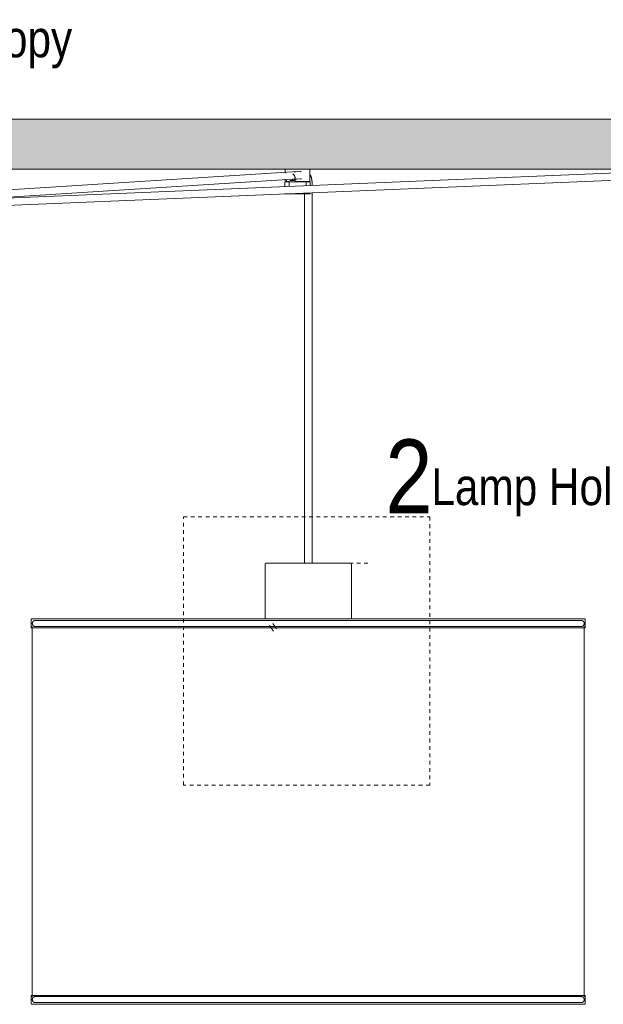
# Model space of a CAD drawing. Header units: millimetres. Extents: x 5395 to 10113, y 397 to 7363.
# Tile 7 of 11: x 6830 to 7304, y 1322 to 2121. Entities that reach past the tile are written whole.
import ezdxf

# ---------------------------------------------------------------- set-up
doc = ezdxf.new("R2010")
doc.units = ezdxf.units.MM
doc.linetypes.add('Dash', pattern=[6, 3, -3])
doc.layers.add('A-ANNO-DIMS', color=7, linetype='Dash', lineweight=9, true_color=0xd2d2d2)
for name, color, linetype, lineweight in [('A-CLNG', 7, 'Continuous', 9), ('E-LITE-EQPM', 7, 'Continuous', 20), ('G-ANNO-TEXT', 7, 'Continuous', 9)]:
    doc.layers.add(name, color=color, linetype=linetype, lineweight=lineweight)
doc.styles.add('Arial Narrow_1', font='ARIALN.TTF', dxfattribs={"height": 60})
doc.styles.add('Arial Narrow_2', font='ARIALN.TTF', dxfattribs={"height": 30})

# ---------------------------------------------------------------- blocks, each defined once
blk = doc.blocks.new('64314-5L   _Suspended_tensor - 64314-49-5L MAMBO Black_rattan pendant lamp ø450-5L-719882-Alzado_PDF')
at = {"layer": 'E-LITE-EQPM', "lineweight": 9}
for p, q in [((7045.88, 2000), (7045.88, 1996.77)), ((7065.89, 1990), (7065.89, 2000)), ((7333.84, 1997.63), (6716.5, 1972.23)), ((6716.74, 1966.24), (7334.25, 1991.64)), ((7055.7, 1997.95), (6718.23, 1976.63)), ((6794.86, 1975.46), (7056.07, 1991.96)), ((7045.88, 1991.76), (7045.88, 1990)), ((7046.92, 1990), (7046.92, 1991.38)), ((7049.6, 1990.8), (7052.94, 1990.8)), ((7053.79, 1992.66), (7053.79, 1990)), ((7045.59, 1989.27), (7045.59, 1985.77)), ((7046.92, 1990), (7046.29, 1990)), ((7049.13, 1990), (7046.92, 1990)), ((7049.66, 1989.77), (7048.93, 1989.77)), ((7048.95, 1990), (7048.95, 1986)), ((7049.13, 1989.74), (7049.13, 1990)), ((7054.52, 1989.77), (7051.65, 1989.77)), ((7065.74, 1990), (7053.79, 1990)), ((7055.76, 1990), (7055.76, 1989.77)), ((7056.01, 1990), (7056.01, 1989.77)), ((7062.64, 1989.73), (7062.64, 1990)), ((7062.82, 1986.48), (7062.82, 1990)), ((7063.66, 1989.77), (7063.44, 1989.77)), ((7066.18, 1986.75), (7066.18, 1989.27)), ((7067.59, 1986.75), (7067.59, 1989.48)), ((7045.63, 1979.77), (7049.56, 1979.77)), ((7049.56, 1979.77), (7066.18, 1979.77)), ((7061.59, 1979.77), (7061.59, 1679.97)), ((7066.18, 1979.77), (7066.18, 1980.61)), ((7067.59, 1680), (7067.59, 1980.67)), ((7029.58, 1679.05), (7029.58, 1634.91)), ((7030.53, 1680), (7030.53, 1680)), ((7098.63, 1680), (7098.63, 1680)), ((7099.58, 1634.91), (7099.58, 1679.05)), ((6839.56, 1634.34), (6839.56, 1627.64)), ((6846.26, 1634.91), (6846.28, 1634.91)), ((6846.98, 1634.91), (6847.79, 1634.91)), ((6847.78, 1634.91), (6847.01, 1634.91)), ((6849.87, 1634.91), (6848.8, 1634.91)), ((6848.86, 1634.91), (6849.9, 1634.91)), ((6850.64, 1634.91), (6851.45, 1634.91)), ((6851.48, 1634.91), (6850.69, 1634.91)), ((6852.32, 1634.91), (6853.26, 1634.91)), ((6853.24, 1634.91), (6852.33, 1634.91)), ((6856.06, 1634.91), (6854.59, 1634.91)), ((6854.65, 1634.91), (6856.06, 1634.91)), ((6857.13, 1634.91), (6858.26, 1634.91)), ((6858.29, 1634.91), (6857.18, 1634.91)), ((6859.44, 1634.91), (6860.68, 1634.91)), ((6860.68, 1634.91), (6859.46, 1634.91)), ((6863.26, 1634.91), (6861.94, 1634.91)), ((6861.97, 1634.91), (6863.31, 1634.91)), ((6869.41, 1634.91), (6874.15, 1634.91)), ((6874.11, 1634.91), (6869.43, 1634.91)), ((6877.78, 1634.91), (6875.76, 1634.91)), ((6875.82, 1634.91), (6877.76, 1634.91)), ((6880.42, 1634.91), (6881.24, 1634.91)), ((6881.27, 1634.91), (6880.46, 1634.91)), ((6883.04, 1634.91), (6884.88, 1634.91)), ((6884.88, 1634.91), (6883.06, 1634.91)), ((6888.65, 1634.91), (6886.75, 1634.91)), ((6886.76, 1634.91), (6888.69, 1634.91)), ((6892.87, 1634.91), (6890.59, 1634.91)), ((6890.65, 1634.91), (6892.21, 1634.91)), ((6892.21, 1634.91), (6892.84, 1634.91)), ((6894.85, 1634.91), (6896.89, 1634.91)), ((6896.92, 1634.91), (6894.89, 1634.91)), ((6898.97, 1634.91), (6901.08, 1634.91)), ((6901.08, 1634.91), (6898.98, 1634.91)), ((6905.39, 1634.91), (6903.22, 1634.91)), ((6903.23, 1634.91), (6905.42, 1634.91)), ((6910.09, 1634.91), (6907.59, 1634.91)), ((6907.64, 1634.91), (6910.1, 1634.91)), ((6912.36, 1634.91), (6914.65, 1634.91)), ((6914.68, 1634.91), (6912.4, 1634.91)), ((6916.98, 1634.91), (6919.34, 1634.91)), ((6919.34, 1634.91), (6917, 1634.91)), ((6924.12, 1634.91), (6921.72, 1634.91)), ((6921.73, 1634.91), (6924.15, 1634.91)), ((6929.25, 1634.91), (6926.56, 1634.91)), ((6926.6, 1634.91), (6929.3, 1634.91)), ((6931.79, 1634.91), (6934.31, 1634.91)), ((6934.34, 1634.91), (6931.83, 1634.91)), ((6935.25, 1634.91), (6936.85, 1634.91)), ((6936.87, 1634.91), (6935.27, 1634.91)), ((6952.93, 1634.91), (6945.88, 1634.91)), ((6945.9, 1634.91), (6952.89, 1634.91)), ((6961.08, 1634.91), (6961.64, 1634.91)), ((6961.65, 1634.91), (6961.09, 1634.91)), ((6974.13, 1634.91), (6968.32, 1634.91)), ((6968.33, 1634.91), (6974.16, 1634.91)), ((6978.26, 1634.91), (6981.14, 1634.91)), ((6981.16, 1634.91), (6978.28, 1634.91)), ((6996.58, 1634.91), (6995.9, 1634.91)), ((6995.92, 1634.91), (6996.6, 1634.91)), ((7009.53, 1634.91), (7011.05, 1634.91)), ((7011.05, 1634.91), (7009.54, 1634.91)), ((7038.68, 1626.84), (7035.66, 1631.11)), ((7066.09, 1634.91), (7064.07, 1634.91)), ((7078.71, 1634.91), (7076.63, 1634.91)), ((7091.33, 1634.91), (7089.23, 1634.91)), ((7101.62, 1634.91), (7103.77, 1634.91)), ((7103.77, 1634.91), (7101.63, 1634.91)), ((7116.22, 1634.91), (7114.07, 1634.91)), ((7114.08, 1634.91), (7116.22, 1634.91)), ((7126.16, 1634.91), (7128.34, 1634.91)), ((7128.36, 1634.91), (7126.17, 1634.91)), ((7140.46, 1634.91), (7138.29, 1634.91)), ((7138.3, 1634.91), (7140.47, 1634.91)), ((7149.93, 1634.91), (7152.12, 1634.91)), ((7152.15, 1634.91), (7149.95, 1634.91)), ((7169.02, 1634.91), (7172.64, 1634.91)), ((7172.66, 1634.91), (7169.03, 1634.91)), ((7173.98, 1634.91), (7175.31, 1634.91)), ((7175.34, 1634.91), (7174.01, 1634.91)), ((7183.63, 1634.91), (7179.9, 1634.91)), ((7179.94, 1634.91), (7183.65, 1634.91)), ((7186.41, 1634.91), (7185.02, 1634.91)), ((7185.04, 1634.91), (7186.42, 1634.91)), ((7190.68, 1634.91), (7193.99, 1634.91)), ((7194.02, 1634.91), (7190.69, 1634.91)), ((7204.18, 1634.91), (7202.63, 1634.91)), ((7202.67, 1634.91), (7204.21, 1634.91)), ((7210.82, 1634.91), (7211.44, 1634.91)), ((7211.45, 1634.91), (7210.83, 1634.91)), ((7220.54, 1634.91), (7219.97, 1634.91)), ((7220.03, 1634.91), (7220.59, 1634.91)), ((7240.38, 1634.91), (7237.58, 1634.91)), ((7237.64, 1634.91), (7240.42, 1634.91)), ((7244.44, 1634.91), (7241.95, 1634.91)), ((7241.97, 1634.91), (7244.43, 1634.91)), ((7277.59, 1634.91), (7278.32, 1634.91)), ((7278.36, 1634.91), (7277.61, 1634.91)), ((7279, 1634.91), (7279.97, 1634.91)), ((7279.88, 1634.91), (7279.06, 1634.91)), ((7281.8, 1634.91), (7280.96, 1634.91)), ((7280.98, 1634.91), (7281.78, 1634.91)), ((7282.38, 1634.91), (7282.42, 1634.91)), ((7289.56, 1627.64), (7289.56, 1634.34)), ((6839.56, 1627.64), (7242.12, 1627.64)), ((6840.36, 1628.64), (6840.36, 1328.08)), ((7033.09, 1629.39), (7036.21, 1624.98)), ((7242.12, 1627.64), (7289.55, 1627.64)), ((7288.76, 1328.08), (7288.76, 1628.64)), ((6839.56, 1329.19), (6839.56, 1322.49)), ((7242.12, 1329.19), (6839.56, 1329.19)), ((7289.55, 1329.19), (7242.12, 1329.19)), ((7289.56, 1322.49), (7289.56, 1329.19)), ((6851.45, 1321.91), (6851.48, 1321.91)), ((6853.26, 1321.91), (6852.32, 1321.91)), ((6852.33, 1321.91), (6853.24, 1321.91)), ((6854.59, 1321.91), (6864.99, 1321.91)), ((6865.07, 1321.91), (6854.65, 1321.91)), ((6867.92, 1321.91), (6866.48, 1321.91)), ((6866.53, 1321.91), (6867.96, 1321.91)), ((6870.94, 1321.91), (6869.41, 1321.91)), ((6869.43, 1321.91), (6870.94, 1321.91)), ((6872.51, 1321.91), (6875.76, 1321.91)), ((6875.82, 1321.91), (6872.52, 1321.91)), ((6879.85, 1321.91), (6879.48, 1321.91)), ((6879.53, 1321.91), (6879.89, 1321.91)), ((6884.88, 1321.91), (6883.04, 1321.91)), ((6883.06, 1321.91), (6884.88, 1321.91)), ((6886.75, 1321.91), (6892.87, 1321.91)), ((6892.21, 1321.91), (6886.76, 1321.91)), ((6892.84, 1321.91), (6892.21, 1321.91)), ((6899.31, 1321.91), (6894.85, 1321.91)), ((6894.89, 1321.91), (6899.32, 1321.91)), ((6902.22, 1321.91), (6903.22, 1321.91)), ((6903.23, 1321.91), (6902.23, 1321.91)), ((6905.39, 1321.91), (6907.59, 1321.91)), ((6907.64, 1321.91), (6905.42, 1321.91)), ((6929.25, 1321.91), (6931.83, 1321.91)), ((6931.79, 1321.91), (6929.32, 1321.91)), ((6936.85, 1321.91), (6934.31, 1321.91)), ((6934.34, 1321.91), (6936.87, 1321.91)), ((6942.02, 1321.91), (6939.42, 1321.91)), ((6939.43, 1321.91), (6942.01, 1321.91)), ((6944.63, 1321.91), (6947.26, 1321.91)), ((6947.29, 1321.91), (6944.64, 1321.91)), ((6950.11, 1321.91), (6952.93, 1321.91)), ((6952.89, 1321.91), (6950.15, 1321.91)), ((6958.33, 1321.91), (6955.6, 1321.91)), ((6955.63, 1321.91), (6958.35, 1321.91)), ((6963.74, 1321.91), (6961.08, 1321.91)), ((6961.09, 1321.91), (6963.74, 1321.91)), ((6966.64, 1321.91), (6969.44, 1321.91)), ((6969.46, 1321.91), (6966.65, 1321.91)), ((6972.42, 1321.91), (6975.42, 1321.91)), ((6975.4, 1321.91), (6972.45, 1321.91)), ((6981.14, 1321.91), (6978.26, 1321.91)), ((6978.28, 1321.91), (6981.16, 1321.91)), ((6984.52, 1321.91), (6984.05, 1321.91)), ((6984.05, 1321.91), (6984.53, 1321.91)), ((6991.37, 1321.91), (6988.43, 1321.91)), ((6988.43, 1321.91), (6991.36, 1321.91)), ((7002.38, 1321.91), (7002, 1321.91)), ((7002.02, 1321.91), (7002.39, 1321.91)), ((7238.99, 1321.91), (7240.38, 1321.91)), ((7240.42, 1321.91), (7239.04, 1321.91)), ((7241.95, 1321.91), (7244.44, 1321.91)), ((7244.43, 1321.91), (7241.97, 1321.91)), ((7249, 1321.91), (7247.3, 1321.91)), ((7247.32, 1321.91), (7249.04, 1321.91)), ((7254.46, 1321.91), (7250.66, 1321.91)), ((7250.71, 1321.91), (7254.42, 1321.91)), ((7256.3, 1321.91), (7260.75, 1321.91)), ((7260.71, 1321.91), (7256.32, 1321.91)), ((7266.73, 1321.91), (7262.09, 1321.91)), ((7262.14, 1321.91), (7266.7, 1321.91)), ((7268.26, 1321.91), (7271.65, 1321.91)), ((7271.6, 1321.91), (7268.27, 1321.91)), ((7276.47, 1321.91), (7272.62, 1321.91)), ((7272.68, 1321.91), (7276.47, 1321.91)), ((7277.61, 1321.91), (7277.59, 1321.91))]:
    blk.add_line(p, q, dxfattribs=at)
at = {"layer": 'E-LITE-EQPM', "lineweight": 9, "flags": 128}
for points in [[(7058.74, 1998.12), (7057.97, 1998.1), (7054.43, 1997.75), (7053.22, 1997.58)], [(7059.15, 1992.14), (7058.36, 1992.11), (7055.2, 1991.8), (7054.13, 1991.65)], [(7065.72, 1995.82), (7065.9, 1995.57), (7066.07, 1995.31), (7066.22, 1995.05), (7066.37, 1994.78), (7066.5, 1994.5), (7066.63, 1994.22), (7066.75, 1993.94), (7066.87, 1993.65), (7066.97, 1993.36), (7067.06, 1993.06), (7067.15, 1992.77), (7067.23, 1992.46), (7067.3, 1992.16), (7067.36, 1991.85), (7067.42, 1991.55), (7067.47, 1991.24), (7067.51, 1990.92), (7067.54, 1990.61), (7067.56, 1990.3), (7067.58, 1989.98), (7067.59, 1989.67), (7067.59, 1989.48)], [(7045.59, 1989.27), (7045.59, 1989.29), (7045.59, 1989.31), (7045.6, 1989.33), (7045.6, 1989.35), (7045.6, 1989.37), (7045.61, 1989.39), (7045.61, 1989.41), (7045.62, 1989.43), (7045.62, 1989.45), (7045.63, 1989.47), (7045.64, 1989.48), (7045.65, 1989.5), (7045.66, 1989.52), (7045.67, 1989.54), (7045.68, 1989.55), (7045.69, 1989.57), (7045.7, 1989.59), (7045.72, 1989.6), (7045.73, 1989.62), (7045.75, 1989.63), (7045.76, 1989.65), (7045.78, 1989.66), (7045.79, 1989.67), (7045.81, 1989.68), (7045.82, 1989.69), (7045.84, 1989.7), (7045.86, 1989.71), (7045.88, 1989.72), (7045.9, 1989.73), (7045.91, 1989.74), (7045.93, 1989.75), (7045.95, 1989.75), (7045.97, 1989.76), (7045.99, 1989.76), (7046.01, 1989.77), (7046.03, 1989.77), (7046.05, 1989.77), (7046.07, 1989.77), (7046.09, 1989.77), (7046.1, 1989.77)], [(7049.87, 1989.77), (7049.57, 1989.77), (7049.27, 1989.77), (7048.99, 1989.77), (7048.72, 1989.77), (7048.46, 1989.77), (7048.21, 1989.77), (7047.97, 1989.77), (7047.75, 1989.77), (7047.54, 1989.77), (7047.34, 1989.77), (7047.16, 1989.77), (7046.99, 1989.77), (7046.83, 1989.77), (7046.69, 1989.77), (7046.56, 1989.77), (7046.45, 1989.77), (7046.35, 1989.77), (7046.27, 1989.77), (7046.21, 1989.77), (7046.16, 1989.77), (7046.12, 1989.77), (7046.1, 1989.77), (7046.1, 1989.77)], [(7046.1, 1989.77), (7046.1, 1989.77), (7046.13, 1989.77), (7046.17, 1989.77), (7046.22, 1989.77), (7046.29, 1989.77), (7046.38, 1989.77), (7046.48, 1989.77), (7046.59, 1989.77), (7046.72, 1989.77), (7046.87, 1989.77), (7047.03, 1989.77), (7047.2, 1989.77), (7047.39, 1989.77), (7047.59, 1989.77), (7047.81, 1989.77), (7048.03, 1989.77), (7048.27, 1989.77), (7048.53, 1989.77), (7048.79, 1989.77), (7049.07, 1989.77)], [(7065.67, 1989.77), (7065.67, 1989.77), (7065.64, 1989.77), (7065.6, 1989.77), (7065.55, 1989.77), (7065.48, 1989.77), (7065.39, 1989.77), (7065.29, 1989.77), (7065.18, 1989.77), (7065.05, 1989.77), (7064.9, 1989.77), (7064.74, 1989.77), (7064.57, 1989.77), (7064.38, 1989.77), (7064.18, 1989.77), (7063.96, 1989.77), (7063.74, 1989.77), (7063.5, 1989.77), (7063.24, 1989.77), (7062.98, 1989.77), (7062.7, 1989.77), (7062.42, 1989.77), (7062.12, 1989.77), (7061.81, 1989.77), (7061.5, 1989.77), (7061.17, 1989.77), (7060.84, 1989.77), (7060.5, 1989.77), (7060.15, 1989.77), (7059.79, 1989.77), (7059.43, 1989.77), (7059.06, 1989.77), (7058.69, 1989.77), (7058.31, 1989.77), (7057.93, 1989.77), (7057.55, 1989.77), (7057.16, 1989.77), (7056.77, 1989.77), (7056.38, 1989.77), (7055.99, 1989.77), (7055.6, 1989.77), (7055.21, 1989.77), (7054.82, 1989.77), (7054.43, 1989.77), (7054.04, 1989.77), (7053.66, 1989.77), (7053.28, 1989.77), (7052.91, 1989.77), (7052.54, 1989.77), (7052.17, 1989.77), (7051.81, 1989.77), (7051.46, 1989.77), (7051.11, 1989.77), (7050.78, 1989.77), (7050.45, 1989.77), (7050.12, 1989.77), (7049.87, 1989.77)], [(7062.78, 1989.77), (7063.05, 1989.77), (7063.31, 1989.77)], [(7063.59, 1989.77), (7063.8, 1989.77), (7064.02, 1989.77), (7064.23, 1989.77), (7064.43, 1989.77), (7064.61, 1989.77), (7064.78, 1989.77), (7064.94, 1989.77), (7065.08, 1989.77), (7065.21, 1989.77), (7065.32, 1989.77), (7065.42, 1989.77), (7065.5, 1989.77), (7065.56, 1989.77), (7065.61, 1989.77), (7065.65, 1989.77), (7065.67, 1989.77), (7065.67, 1989.77)], [(7065.67, 1989.77), (7065.69, 1989.77), (7065.71, 1989.77), (7065.73, 1989.77), (7065.75, 1989.77), (7065.77, 1989.76), (7065.79, 1989.76), (7065.81, 1989.75), (7065.83, 1989.75), (7065.85, 1989.74), (7065.87, 1989.73), (7065.89, 1989.73), (7065.91, 1989.72), (7065.92, 1989.71), (7065.94, 1989.7), (7065.96, 1989.69), (7065.97, 1989.67), (7065.99, 1989.66), (7066.01, 1989.65), (7066.02, 1989.64), (7066.04, 1989.62), (7066.05, 1989.61), (7066.06, 1989.59), (7066.07, 1989.58), (7066.09, 1989.56), (7066.1, 1989.54), (7066.11, 1989.52), (7066.12, 1989.51), (7066.13, 1989.49), (7066.14, 1989.47), (7066.14, 1989.45), (7066.15, 1989.43), (7066.16, 1989.41), (7066.16, 1989.39), (7066.17, 1989.38), (7066.17, 1989.36), (7066.17, 1989.34), (7066.18, 1989.32), (7066.18, 1989.3), (7066.18, 1989.27), (7066.18, 1989.27)], [(7029.58, 1679.05), (7029.58, 1679.09), (7029.58, 1679.13), (7029.59, 1679.17), (7029.59, 1679.2), (7029.6, 1679.24), (7029.61, 1679.28), (7029.62, 1679.31), (7029.63, 1679.35), (7029.64, 1679.39), (7029.66, 1679.42), (7029.67, 1679.46), (7029.69, 1679.49), (7029.71, 1679.52), (7029.73, 1679.56), (7029.75, 1679.59), (7029.77, 1679.62), (7029.79, 1679.65), (7029.82, 1679.68), (7029.84, 1679.71), (7029.87, 1679.73), (7029.9, 1679.76), (7029.92, 1679.78), (7029.95, 1679.81), (7029.98, 1679.83), (7030.02, 1679.85), (7030.05, 1679.87), (7030.08, 1679.89), (7030.12, 1679.91), (7030.15, 1679.92), (7030.18, 1679.94), (7030.22, 1679.95), (7030.26, 1679.96), (7030.29, 1679.97), (7030.33, 1679.98), (7030.37, 1679.99), (7030.4, 1679.99), (7030.44, 1680), (7030.48, 1680), (7030.52, 1680), (7030.53, 1680)], [(7098.63, 1680), (7098.6, 1680), (7098.52, 1680), (7098.39, 1680), (7098.2, 1680), (7097.95, 1680), (7097.66, 1680), (7097.31, 1680), (7096.9, 1680), (7096.45, 1680), (7095.94, 1680), (7095.39, 1680), (7094.78, 1680), (7094.13, 1680), (7093.43, 1680), (7092.68, 1680), (7091.89, 1680), (7091.06, 1680), (7090.18, 1680), (7089.26, 1680), (7088.3, 1680), (7087.31, 1680), (7086.28, 1680), (7085.21, 1680), (7084.11, 1680), (7082.98, 1680), (7081.82, 1680), (7080.63, 1680), (7079.42, 1680), (7078.18, 1680), (7076.92, 1680), (7075.64, 1680), (7074.34, 1680), (7073.03, 1680), (7071.71, 1680), (7070.37, 1680), (7069.02, 1680), (7067.67, 1680), (7066.31, 1680), (7064.95, 1680), (7063.59, 1680), (7062.23, 1680), (7060.87, 1680), (7059.52, 1680), (7058.18, 1680), (7056.84, 1680), (7055.52, 1680), (7054.22, 1680), (7052.93, 1680), (7051.66, 1680), (7050.41, 1680), (7049.18, 1680), (7047.98, 1680), (7046.8, 1680), (7045.66, 1680), (7044.54, 1680), (7043.46, 1680), (7042.4, 1680), (7041.39, 1680), (7040.41, 1680), (7039.47, 1680), (7038.57, 1680), (7037.71, 1680), (7036.9, 1680), (7036.13, 1680), (7035.4, 1680), (7034.72, 1680), (7034.09, 1680), (7033.51, 1680), (7032.98, 1680), (7032.5, 1680), (7032.07, 1680), (7031.69, 1680), (7031.36, 1680), (7031.09, 1680), (7030.87, 1680), (7030.7, 1680), (7030.59, 1680), (7030.54, 1680), (7030.53, 1680)], [(7030.53, 1680), (7030.56, 1680), (7030.64, 1680), (7030.77, 1680), (7030.96, 1680), (7031.21, 1680), (7031.5, 1680), (7031.85, 1680)], [(7097.47, 1680), (7097.8, 1680), (7098.07, 1680), (7098.29, 1680), (7098.46, 1680), (7098.57, 1680), (7098.62, 1680), (7098.63, 1680)], [(7098.63, 1680), (7098.67, 1680), (7098.71, 1680), (7098.75, 1679.99), (7098.78, 1679.99), (7098.82, 1679.98), (7098.86, 1679.97), (7098.89, 1679.96), (7098.93, 1679.95), (7098.97, 1679.94), (7099, 1679.93), (7099.04, 1679.91), (7099.07, 1679.89), (7099.1, 1679.87), (7099.14, 1679.86), (7099.17, 1679.83), (7099.2, 1679.81), (7099.23, 1679.79), (7099.26, 1679.76), (7099.29, 1679.74), (7099.31, 1679.71), (7099.34, 1679.68), (7099.36, 1679.66), (7099.39, 1679.63), (7099.41, 1679.6), (7099.43, 1679.56), (7099.45, 1679.53), (7099.47, 1679.5), (7099.49, 1679.46), (7099.5, 1679.43), (7099.52, 1679.4), (7099.53, 1679.36), (7099.54, 1679.32), (7099.55, 1679.29), (7099.56, 1679.25), (7099.57, 1679.21), (7099.57, 1679.18), (7099.58, 1679.14), (7099.58, 1679.1), (7099.58, 1679.06), (7099.58, 1679.05)], [(6839.56, 1634.34), (6839.56, 1634.36), (6839.56, 1634.39), (6839.56, 1634.41), (6839.57, 1634.43), (6839.57, 1634.45), (6839.58, 1634.48), (6839.58, 1634.5), (6839.59, 1634.52), (6839.6, 1634.54), (6839.61, 1634.56), (6839.62, 1634.58), (6839.63, 1634.6), (6839.64, 1634.62), (6839.65, 1634.64), (6839.66, 1634.66), (6839.67, 1634.68), (6839.69, 1634.7), (6839.7, 1634.72), (6839.72, 1634.73), (6839.73, 1634.75), (6839.75, 1634.77), (6839.77, 1634.78), (6839.79, 1634.8), (6839.81, 1634.81), (6839.82, 1634.82), (6839.84, 1634.83), (6839.86, 1634.85), (6839.88, 1634.86), (6839.9, 1634.87), (6839.93, 1634.87), (6839.95, 1634.88), (6839.97, 1634.89), (6839.99, 1634.9), (6840.01, 1634.9), (6840.04, 1634.9), (6840.06, 1634.91), (6840.08, 1634.91), (6840.1, 1634.91), (6840.13, 1634.91), (6840.13, 1634.91)], [(7241.67, 1634.91), (7236.01, 1634.91), (7230.08, 1634.91), (7223.89, 1634.91), (7217.44, 1634.91), (7210.75, 1634.91), (7203.82, 1634.91), (7196.67, 1634.91), (7189.31, 1634.91), (7181.75, 1634.91), (7174.01, 1634.91), (7166.08, 1634.91), (7158, 1634.91), (7149.76, 1634.91), (7141.39, 1634.91), (7132.9, 1634.91), (7124.3, 1634.91), (7115.6, 1634.91), (7106.82, 1634.91), (7097.97, 1634.91), (7089.07, 1634.91), (7080.13, 1634.91), (7071.16, 1634.91), (7062.18, 1634.91), (7053.21, 1634.91), (7044.26, 1634.91), (7035.34, 1634.91), (7026.46, 1634.91), (7017.65, 1634.91), (7008.91, 1634.91), (7000.26, 1634.91), (6991.71, 1634.91), (6983.28, 1634.91), (6974.98, 1634.91), (6966.82, 1634.91), (6958.82, 1634.91), (6950.99, 1634.91), (6943.34, 1634.91), (6935.89, 1634.91), (6928.64, 1634.91), (6921.6, 1634.91), (6914.8, 1634.91), (6908.23, 1634.91), (6901.92, 1634.91), (6895.87, 1634.91), (6890.08, 1634.91), (6884.58, 1634.91), (6879.36, 1634.91), (6874.44, 1634.91), (6869.82, 1634.91), (6865.52, 1634.91), (6861.53, 1634.91), (6857.87, 1634.91), (6854.54, 1634.91), (6851.54, 1634.91), (6848.89, 1634.91), (6846.58, 1634.91), (6844.62, 1634.91), (6843.01, 1634.91), (6841.75, 1634.91), (6840.86, 1634.91), (6840.32, 1634.91), (6840.13, 1634.91)], [(6840.13, 1634.91), (6840.31, 1634.91), (6840.85, 1634.91), (6841.75, 1634.91), (6843, 1634.91), (6844.61, 1634.91), (6846.52, 1634.91)], [(6840.36, 1631.07), (6840.36, 1631.17), (6840.36, 1631.27), (6840.37, 1631.36), (6840.39, 1631.46), (6840.4, 1631.55), (6840.42, 1631.65), (6840.45, 1631.74), (6840.48, 1631.83), (6840.51, 1631.92), (6840.55, 1632.01), (6840.58, 1632.1), (6840.63, 1632.18), (6840.67, 1632.27), (6840.72, 1632.35), (6840.78, 1632.43), (6840.83, 1632.51), (6840.89, 1632.58), (6840.95, 1632.66), (6841.02, 1632.73), (6841.08, 1632.8), (6841.15, 1632.86), (6841.23, 1632.92), (6841.3, 1632.98), (6841.38, 1633.04), (6841.46, 1633.09), (6841.54, 1633.14), (6841.62, 1633.19), (6841.71, 1633.23), (6841.8, 1633.27), (6841.89, 1633.31), (6841.98, 1633.34), (6842.07, 1633.37), (6842.16, 1633.4), (6842.25, 1633.42), (6842.35, 1633.44), (6842.44, 1633.45), (6842.54, 1633.46), (6842.63, 1633.47), (6842.73, 1633.47), (6842.76, 1633.47)], [(6842.76, 1628.67), (6842.66, 1628.68), (6842.56, 1628.68), (6842.47, 1628.69), (6842.37, 1628.71), (6842.28, 1628.72), (6842.19, 1628.74), (6842.09, 1628.77), (6842, 1628.8), (6841.91, 1628.83), (6841.82, 1628.86), (6841.73, 1628.9), (6841.65, 1628.95), (6841.56, 1628.99), (6841.48, 1629.04), (6841.4, 1629.09), (6841.32, 1629.15), (6841.25, 1629.21), (6841.17, 1629.27), (6841.1, 1629.33), (6841.03, 1629.4), (6840.97, 1629.47), (6840.91, 1629.55), (6840.85, 1629.62), (6840.79, 1629.7), (6840.74, 1629.78), (6840.69, 1629.86), (6840.64, 1629.94), (6840.6, 1630.03), (6840.56, 1630.12), (6840.52, 1630.2), (6840.49, 1630.3), (6840.46, 1630.39), (6840.43, 1630.48), (6840.41, 1630.57), (6840.39, 1630.67), (6840.38, 1630.76), (6840.37, 1630.86), (6840.36, 1630.95), (6840.36, 1631.05), (6840.36, 1631.07)], [(7239.6, 1633.47), (7234.01, 1633.47), (7228.15, 1633.47), (7222.03, 1633.47), (7215.66, 1633.47), (7209.04, 1633.47), (7202.2, 1633.47), (7195.13, 1633.47), (7187.86, 1633.47), (7180.38, 1633.47), (7172.73, 1633.47), (7164.9, 1633.47), (7156.91, 1633.47), (7148.77, 1633.47), (7140.49, 1633.47), (7132.1, 1633.47), (7123.6, 1633.47), (7115, 1633.47), (7106.32, 1633.47), (7097.58, 1633.47), (7088.78, 1633.47), (7079.94, 1633.47), (7071.08, 1633.47), (7062.21, 1633.47), (7053.35, 1633.47), (7044.5, 1633.47), (7035.68, 1633.47), (7026.91, 1633.47), (7018.2, 1633.47), (7009.56, 1633.47), (7001.01, 1633.47), (6992.56, 1633.47), (6984.23, 1633.47), (6976.03, 1633.47), (6967.97, 1633.47), (6960.06, 1633.47), (6952.32, 1633.47), (6944.76, 1633.47), (6937.39, 1633.47), (6930.22, 1633.47), (6923.27, 1633.47), (6916.55, 1633.47), (6910.06, 1633.47), (6903.82, 1633.47), (6897.84, 1633.47), (6892.12, 1633.47), (6886.68, 1633.47), (6881.52, 1633.47), (6876.66, 1633.47), (6872.1, 1633.47), (6867.84, 1633.47), (6863.9, 1633.47), (6860.28, 1633.47), (6856.99, 1633.47), (6854.03, 1633.47), (6851.41, 1633.47), (6849.12, 1633.47), (6847.19, 1633.47), (6845.6, 1633.47), (6844.36, 1633.47), (6843.47, 1633.47), (6842.94, 1633.47), (6842.76, 1633.47)], [(6842.76, 1633.47), (6842.93, 1633.47), (6843.47, 1633.47), (6844.35, 1633.47)], [(7286.19, 1633.47), (7285.66, 1633.47), (7284.77, 1633.47), (7283.53, 1633.47), (7281.94, 1633.47), (7280.01, 1633.47), (7277.73, 1633.47), (7275.11, 1633.47), (7272.15, 1633.47), (7268.86, 1633.47), (7265.24, 1633.47), (7261.3, 1633.47), (7257.05, 1633.47), (7252.49, 1633.47), (7247.62, 1633.47), (7242.47, 1633.47), (7239.6, 1633.47)], [(7288.99, 1634.91), (7288.81, 1634.91), (7288.27, 1634.91), (7287.37, 1634.91), (7286.12, 1634.91), (7284.51, 1634.91), (7282.56, 1634.91), (7280.25, 1634.91), (7277.59, 1634.91), (7274.6, 1634.91), (7271.27, 1634.91), (7267.61, 1634.91), (7263.63, 1634.91), (7259.32, 1634.91), (7254.71, 1634.91), (7249.79, 1634.91), (7244.57, 1634.91), (7241.67, 1634.91)], [(7282.54, 1634.91), (7284.5, 1634.91), (7286.11, 1634.91), (7287.37, 1634.91), (7288.27, 1634.91), (7288.81, 1634.91), (7288.99, 1634.91)], [(7284.77, 1633.47), (7285.65, 1633.47), (7286.19, 1633.47), (7286.37, 1633.47)], [(7286.37, 1633.47), (7286.46, 1633.47), (7286.56, 1633.47), (7286.65, 1633.46), (7286.75, 1633.44), (7286.84, 1633.43), (7286.94, 1633.41), (7287.03, 1633.38), (7287.12, 1633.35), (7287.21, 1633.32), (7287.3, 1633.29), (7287.39, 1633.25), (7287.47, 1633.2), (7287.56, 1633.16), (7287.64, 1633.11), (7287.72, 1633.06), (7287.8, 1633), (7287.87, 1632.94), (7287.95, 1632.88), (7288.02, 1632.81), (7288.09, 1632.75), (7288.15, 1632.68), (7288.22, 1632.6), (7288.28, 1632.53), (7288.33, 1632.45), (7288.39, 1632.37), (7288.44, 1632.29), (7288.48, 1632.21), (7288.53, 1632.12), (7288.57, 1632.03), (7288.6, 1631.94), (7288.64, 1631.85), (7288.66, 1631.76), (7288.69, 1631.67), (7288.71, 1631.58), (7288.73, 1631.48), (7288.75, 1631.39), (7288.76, 1631.29), (7288.76, 1631.2), (7288.77, 1631.1), (7288.77, 1631.07)], [(7288.77, 1631.07), (7288.76, 1630.98), (7288.76, 1630.88), (7288.75, 1630.79), (7288.73, 1630.69), (7288.72, 1630.6), (7288.7, 1630.5), (7288.67, 1630.41), (7288.64, 1630.32), (7288.61, 1630.23), (7288.58, 1630.14), (7288.54, 1630.05), (7288.49, 1629.97), (7288.45, 1629.88), (7288.4, 1629.8), (7288.35, 1629.72), (7288.29, 1629.64), (7288.23, 1629.57), (7288.17, 1629.49), (7288.11, 1629.42), (7288.04, 1629.35), (7287.97, 1629.29), (7287.89, 1629.22), (7287.82, 1629.17), (7287.74, 1629.11), (7287.66, 1629.06), (7287.58, 1629), (7287.5, 1628.96), (7287.41, 1628.91), (7287.32, 1628.87), (7287.24, 1628.84), (7287.15, 1628.8), (7287.05, 1628.78), (7286.96, 1628.75), (7286.87, 1628.73), (7286.77, 1628.71), (7286.68, 1628.7), (7286.58, 1628.68), (7286.49, 1628.68), (7286.39, 1628.67), (7286.37, 1628.67)], [(7288.99, 1634.91), (7289.01, 1634.91), (7289.03, 1634.91), (7289.06, 1634.91), (7289.08, 1634.91), (7289.1, 1634.9), (7289.12, 1634.9), (7289.15, 1634.89), (7289.17, 1634.88), (7289.19, 1634.88), (7289.21, 1634.87), (7289.23, 1634.86), (7289.25, 1634.85), (7289.27, 1634.84), (7289.29, 1634.83), (7289.31, 1634.81), (7289.33, 1634.8), (7289.35, 1634.79), (7289.37, 1634.77), (7289.38, 1634.76), (7289.4, 1634.74), (7289.41, 1634.72), (7289.43, 1634.71), (7289.44, 1634.69), (7289.46, 1634.67), (7289.47, 1634.65), (7289.48, 1634.63), (7289.49, 1634.61), (7289.5, 1634.59), (7289.51, 1634.57), (7289.52, 1634.55), (7289.53, 1634.53), (7289.54, 1634.5), (7289.54, 1634.48), (7289.55, 1634.46), (7289.55, 1634.44), (7289.56, 1634.41), (7289.56, 1634.39), (7289.56, 1634.37), (7289.56, 1634.35), (7289.56, 1634.34)], [(6844.4, 1628.67), (6843.89, 1628.67), (6843.17, 1628.67), (6842.81, 1628.67), (6842.76, 1628.67)], [(6842.76, 1628.67), (6842.93, 1628.67), (6843.47, 1628.67), (6844.35, 1628.67), (6845.59, 1628.67), (6847.18, 1628.67), (6849.11, 1628.67), (6851.39, 1628.67), (6854.02, 1628.67), (6856.97, 1628.67), (6860.27, 1628.67), (6863.88, 1628.67), (6867.82, 1628.67), (6872.07, 1628.67), (6876.64, 1628.67), (6881.5, 1628.67), (6886.65, 1628.67), (6892.09, 1628.67), (6897.81, 1628.67), (6903.79, 1628.67), (6910.03, 1628.67), (6916.51, 1628.67), (6923.24, 1628.67), (6930.19, 1628.67), (6937.35, 1628.67), (6944.72, 1628.67), (6952.28, 1628.67), (6960.02, 1628.67), (6967.92, 1628.67), (6975.99, 1628.67), (6984.19, 1628.67), (6992.52, 1628.67), (7000.97, 1628.67), (7009.51, 1628.67), (7018.15, 1628.67), (7026.86, 1628.67), (7035.63, 1628.67), (7044.45, 1628.67), (7053.3, 1628.67), (7062.17, 1628.67), (7071.04, 1628.67), (7079.9, 1628.67), (7088.73, 1628.67), (7097.53, 1628.67), (7106.28, 1628.67), (7114.96, 1628.67), (7123.55, 1628.67), (7132.06, 1628.67), (7140.45, 1628.67), (7148.73, 1628.67), (7156.86, 1628.67), (7164.86, 1628.67), (7172.69, 1628.67), (7180.34, 1628.67), (7187.82, 1628.67), (7195.09, 1628.67), (7202.16, 1628.67), (7209.01, 1628.67), (7215.62, 1628.67), (7222, 1628.67), (7228.12, 1628.67), (7233.98, 1628.67), (7239.57, 1628.67), (7239.6, 1628.67)], [(7239.6, 1628.67), (7244.9, 1628.67), (7249.92, 1628.67), (7254.65, 1628.67), (7259.07, 1628.67), (7263.17, 1628.67), (7266.96, 1628.67), (7270.43, 1628.67), (7273.57, 1628.67), (7276.37, 1628.67), (7278.83, 1628.67), (7280.95, 1628.67), (7282.73, 1628.67), (7284.15, 1628.67), (7285.23, 1628.67), (7285.95, 1628.67), (7286.31, 1628.67), (7286.37, 1628.67)], [(7286.19, 1628.67), (7285.66, 1628.67), (7284.77, 1628.67)], [(6840.36, 1325.75), (6840.36, 1325.85), (6840.36, 1325.94), (6840.37, 1326.04), (6840.39, 1326.13), (6840.4, 1326.23), (6840.42, 1326.32), (6840.45, 1326.41), (6840.48, 1326.51), (6840.51, 1326.6), (6840.55, 1326.69), (6840.58, 1326.77), (6840.63, 1326.86), (6840.67, 1326.94), (6840.72, 1327.03), (6840.78, 1327.11), (6840.83, 1327.18), (6840.89, 1327.26), (6840.95, 1327.33), (6841.02, 1327.4), (6841.08, 1327.47), (6841.15, 1327.54), (6841.23, 1327.6), (6841.3, 1327.66), (6841.38, 1327.72), (6841.46, 1327.77), (6841.54, 1327.82), (6841.62, 1327.87), (6841.71, 1327.91), (6841.8, 1327.95), (6841.89, 1327.99), (6841.98, 1328.02), (6842.07, 1328.05), (6842.16, 1328.08), (6842.25, 1328.1), (6842.35, 1328.12), (6842.44, 1328.13), (6842.54, 1328.14), (6842.63, 1328.15), (6842.73, 1328.15), (6842.76, 1328.15)], [(7239.6, 1328.15), (7234.01, 1328.15), (7228.15, 1328.15), (7222.03, 1328.15), (7215.66, 1328.15), (7209.04, 1328.15), (7202.2, 1328.15), (7195.13, 1328.15), (7187.86, 1328.15), (7180.38, 1328.15), (7172.73, 1328.15), (7164.9, 1328.15), (7156.91, 1328.15), (7148.77, 1328.15), (7140.49, 1328.15), (7132.1, 1328.15), (7123.6, 1328.15), (7115, 1328.15), (7106.32, 1328.15), (7097.58, 1328.15), (7088.78, 1328.15), (7079.94, 1328.15), (7071.08, 1328.15), (7062.21, 1328.15), (7053.35, 1328.15), (7044.5, 1328.15), (7035.68, 1328.15), (7026.91, 1328.15), (7018.2, 1328.15), (7009.56, 1328.15), (7001.01, 1328.15), (6992.56, 1328.15), (6984.23, 1328.15), (6976.03, 1328.15), (6967.97, 1328.15), (6960.06, 1328.15), (6952.32, 1328.15), (6944.76, 1328.15), (6937.39, 1328.15), (6930.22, 1328.15), (6923.27, 1328.15), (6916.55, 1328.15), (6910.06, 1328.15), (6903.82, 1328.15), (6897.84, 1328.15), (6892.12, 1328.15), (6886.68, 1328.15), (6881.52, 1328.15), (6876.66, 1328.15), (6872.1, 1328.15), (6867.84, 1328.15), (6863.9, 1328.15), (6860.28, 1328.15), (6856.99, 1328.15), (6854.03, 1328.15), (6851.41, 1328.15), (6849.12, 1328.15), (6847.19, 1328.15), (6845.6, 1328.15), (6844.36, 1328.15), (6843.47, 1328.15), (6842.94, 1328.15), (6842.76, 1328.15)], [(6842.76, 1328.15), (6842.93, 1328.15), (6843.47, 1328.15), (6844.35, 1328.15)], [(7286.19, 1328.15), (7285.66, 1328.15), (7284.77, 1328.15), (7283.53, 1328.15), (7281.94, 1328.15), (7280.01, 1328.15), (7277.73, 1328.15), (7275.11, 1328.15), (7272.15, 1328.15), (7268.86, 1328.15), (7265.24, 1328.15), (7261.3, 1328.15), (7257.05, 1328.15), (7252.49, 1328.15), (7247.62, 1328.15), (7242.47, 1328.15), (7239.6, 1328.15)], [(7284.77, 1328.15), (7285.65, 1328.15), (7286.19, 1328.15), (7286.37, 1328.15)], [(7286.37, 1328.15), (7286.46, 1328.15), (7286.56, 1328.14), (7286.65, 1328.13), (7286.75, 1328.12), (7286.84, 1328.1), (7286.94, 1328.08), (7287.03, 1328.06), (7287.12, 1328.03), (7287.21, 1328), (7287.3, 1327.96), (7287.39, 1327.92), (7287.47, 1327.88), (7287.56, 1327.83), (7287.64, 1327.78), (7287.72, 1327.73), (7287.8, 1327.68), (7287.87, 1327.62), (7287.95, 1327.56), (7288.02, 1327.49), (7288.09, 1327.42), (7288.15, 1327.35), (7288.22, 1327.28), (7288.28, 1327.21), (7288.33, 1327.13), (7288.39, 1327.05), (7288.44, 1326.97), (7288.48, 1326.88), (7288.53, 1326.8), (7288.57, 1326.71), (7288.6, 1326.62), (7288.64, 1326.53), (7288.66, 1326.44), (7288.69, 1326.35), (7288.71, 1326.25), (7288.73, 1326.16), (7288.75, 1326.06), (7288.76, 1325.97), (7288.76, 1325.87), (7288.77, 1325.78), (7288.77, 1325.75)], [(6840.13, 1321.91), (6840.11, 1321.91), (6840.09, 1321.91), (6840.07, 1321.92), (6840.04, 1321.92), (6840.02, 1321.92), (6840, 1321.93), (6839.98, 1321.94), (6839.95, 1321.94), (6839.93, 1321.95), (6839.91, 1321.96), (6839.89, 1321.97), (6839.87, 1321.98), (6839.85, 1321.99), (6839.83, 1322), (6839.81, 1322.01), (6839.79, 1322.03), (6839.77, 1322.04), (6839.76, 1322.06), (6839.74, 1322.07), (6839.72, 1322.09), (6839.71, 1322.1), (6839.69, 1322.12), (6839.68, 1322.14), (6839.66, 1322.16), (6839.65, 1322.18), (6839.64, 1322.2), (6839.63, 1322.22), (6839.62, 1322.24), (6839.61, 1322.26), (6839.6, 1322.28), (6839.59, 1322.3), (6839.58, 1322.32), (6839.58, 1322.34), (6839.57, 1322.37), (6839.57, 1322.39), (6839.57, 1322.41), (6839.56, 1322.43), (6839.56, 1322.46), (6839.56, 1322.48), (6839.56, 1322.49)], [(6846.52, 1321.91), (6845.61, 1321.91), (6843.82, 1321.91), (6842.37, 1321.91), (6841.29, 1321.91), (6840.56, 1321.91), (6840.19, 1321.91), (6840.13, 1321.91)], [(6840.13, 1321.91), (6840.31, 1321.91), (6840.85, 1321.91), (6841.75, 1321.91), (6843, 1321.91), (6844.61, 1321.91), (6846.57, 1321.91), (6848.87, 1321.91), (6851.53, 1321.91), (6854.52, 1321.91), (6857.85, 1321.91), (6861.51, 1321.91), (6865.5, 1321.91), (6869.8, 1321.91), (6874.41, 1321.91), (6879.33, 1321.91), (6884.55, 1321.91), (6890.05, 1321.91), (6895.84, 1321.91), (6901.89, 1321.91), (6908.2, 1321.91), (6914.76, 1321.91), (6921.57, 1321.91), (6928.6, 1321.91), (6935.85, 1321.91), (6943.3, 1321.91), (6950.95, 1321.91), (6958.78, 1321.91), (6966.78, 1321.91), (6974.94, 1321.91), (6983.24, 1321.91), (6991.67, 1321.91), (7000.21, 1321.91), (7008.86, 1321.91), (7017.6, 1321.91), (7026.42, 1321.91), (7035.29, 1321.91), (7044.21, 1321.91), (7053.17, 1321.91), (7062.14, 1321.91), (7071.11, 1321.91), (7080.08, 1321.91), (7089.02, 1321.91), (7097.92, 1321.91), (7106.77, 1321.91), (7115.55, 1321.91), (7124.25, 1321.91), (7132.85, 1321.91), (7141.35, 1321.91), (7149.72, 1321.91), (7157.96, 1321.91), (7166.04, 1321.91), (7173.97, 1321.91), (7181.71, 1321.91), (7189.27, 1321.91), (7196.64, 1321.91), (7203.79, 1321.91), (7210.71, 1321.91), (7217.41, 1321.91), (7223.86, 1321.91), (7230.05, 1321.91), (7235.98, 1321.91), (7241.64, 1321.91), (7241.67, 1321.91)], [(6842.76, 1323.35), (6842.66, 1323.35), (6842.56, 1323.36), (6842.47, 1323.37), (6842.37, 1323.38), (6842.28, 1323.4), (6842.19, 1323.42), (6842.09, 1323.45), (6842, 1323.47), (6841.91, 1323.51), (6841.82, 1323.54), (6841.73, 1323.58), (6841.65, 1323.62), (6841.56, 1323.67), (6841.48, 1323.72), (6841.4, 1323.77), (6841.32, 1323.83), (6841.25, 1323.89), (6841.17, 1323.95), (6841.1, 1324.01), (6841.03, 1324.08), (6840.97, 1324.15), (6840.91, 1324.22), (6840.85, 1324.3), (6840.79, 1324.38), (6840.74, 1324.45), (6840.69, 1324.54), (6840.64, 1324.62), (6840.6, 1324.71), (6840.56, 1324.79), (6840.52, 1324.88), (6840.49, 1324.97), (6840.46, 1325.06), (6840.43, 1325.16), (6840.41, 1325.25), (6840.39, 1325.34), (6840.38, 1325.44), (6840.37, 1325.53), (6840.36, 1325.63), (6840.36, 1325.73), (6840.36, 1325.75)], [(6844.26, 1323.35), (6843.89, 1323.35), (6843.17, 1323.35), (6842.81, 1323.35), (6842.76, 1323.35)], [(6842.76, 1323.35), (6842.93, 1323.35), (6843.47, 1323.35), (6844.35, 1323.35), (6845.59, 1323.35), (6847.18, 1323.35), (6849.11, 1323.35), (6851.39, 1323.35), (6854.02, 1323.35), (6856.97, 1323.35), (6860.27, 1323.35), (6863.88, 1323.35), (6867.82, 1323.35), (6872.07, 1323.35), (6876.64, 1323.35), (6881.5, 1323.35), (6886.65, 1323.35), (6892.09, 1323.35), (6897.81, 1323.35), (6903.79, 1323.35), (6910.03, 1323.35), (6916.51, 1323.35), (6923.24, 1323.35), (6930.19, 1323.35), (6937.35, 1323.35), (6944.72, 1323.35), (6952.28, 1323.35), (6960.02, 1323.35), (6967.92, 1323.35), (6975.99, 1323.35), (6984.19, 1323.35), (6992.52, 1323.35), (7000.97, 1323.35), (7009.51, 1323.35), (7018.15, 1323.35), (7026.86, 1323.35), (7035.63, 1323.35), (7044.45, 1323.35), (7053.3, 1323.35), (7062.17, 1323.35), (7071.04, 1323.35), (7079.9, 1323.35), (7088.73, 1323.35), (7097.53, 1323.35), (7106.28, 1323.35), (7114.96, 1323.35), (7123.55, 1323.35), (7132.06, 1323.35), (7140.45, 1323.35), (7148.73, 1323.35), (7156.86, 1323.35), (7164.86, 1323.35), (7172.69, 1323.35), (7180.34, 1323.35), (7187.82, 1323.35), (7195.09, 1323.35), (7202.16, 1323.35), (7209.01, 1323.35), (7215.62, 1323.35), (7222, 1323.35), (7228.12, 1323.35), (7233.98, 1323.35), (7239.57, 1323.35), (7239.6, 1323.35)], [(7239.6, 1323.35), (7244.9, 1323.35), (7249.92, 1323.35), (7254.65, 1323.35), (7259.07, 1323.35), (7263.17, 1323.35), (7266.96, 1323.35), (7270.43, 1323.35), (7273.57, 1323.35), (7276.37, 1323.35), (7278.83, 1323.35), (7280.95, 1323.35), (7282.73, 1323.35), (7284.15, 1323.35), (7285.23, 1323.35), (7285.95, 1323.35), (7286.31, 1323.35), (7286.37, 1323.35)], [(7241.67, 1321.91), (7247.04, 1321.91), (7252.12, 1321.91), (7256.89, 1321.91), (7261.37, 1321.91), (7265.52, 1321.91), (7269.36, 1321.91), (7272.86, 1321.91), (7276.04, 1321.91), (7278.87, 1321.91), (7281.36, 1321.91), (7283.51, 1321.91), (7285.31, 1321.91), (7286.75, 1321.91), (7287.84, 1321.91), (7288.57, 1321.91), (7288.94, 1321.91), (7288.99, 1321.91)], [(7288.99, 1321.91), (7288.81, 1321.91), (7288.27, 1321.91), (7287.37, 1321.91), (7286.12, 1321.91), (7284.51, 1321.91), (7282.56, 1321.91)], [(7286.19, 1323.35), (7285.66, 1323.35), (7284.77, 1323.35)], [(7288.77, 1325.75), (7288.76, 1325.66), (7288.76, 1325.56), (7288.75, 1325.46), (7288.73, 1325.37), (7288.72, 1325.27), (7288.7, 1325.18), (7288.67, 1325.09), (7288.64, 1325), (7288.61, 1324.91), (7288.58, 1324.82), (7288.54, 1324.73), (7288.49, 1324.64), (7288.45, 1324.56), (7288.4, 1324.48), (7288.35, 1324.4), (7288.29, 1324.32), (7288.23, 1324.24), (7288.17, 1324.17), (7288.11, 1324.1), (7288.04, 1324.03), (7287.97, 1323.96), (7287.89, 1323.9), (7287.82, 1323.84), (7287.74, 1323.79), (7287.66, 1323.73), (7287.58, 1323.68), (7287.5, 1323.63), (7287.41, 1323.59), (7287.32, 1323.55), (7287.24, 1323.51), (7287.15, 1323.48), (7287.05, 1323.45), (7286.96, 1323.43), (7286.87, 1323.4), (7286.77, 1323.39), (7286.68, 1323.37), (7286.58, 1323.36), (7286.49, 1323.35), (7286.39, 1323.35), (7286.37, 1323.35)], [(7289.56, 1322.49), (7289.56, 1322.46), (7289.56, 1322.44), (7289.56, 1322.42), (7289.55, 1322.39), (7289.55, 1322.37), (7289.54, 1322.35), (7289.54, 1322.33), (7289.53, 1322.31), (7289.52, 1322.28), (7289.52, 1322.26), (7289.51, 1322.24), (7289.5, 1322.22), (7289.49, 1322.2), (7289.47, 1322.18), (7289.46, 1322.16), (7289.45, 1322.14), (7289.43, 1322.13), (7289.42, 1322.11), (7289.4, 1322.09), (7289.39, 1322.07), (7289.37, 1322.06), (7289.35, 1322.04), (7289.33, 1322.03), (7289.32, 1322.02), (7289.3, 1322), (7289.28, 1321.99), (7289.26, 1321.98), (7289.24, 1321.97), (7289.22, 1321.96), (7289.2, 1321.95), (7289.17, 1321.94), (7289.15, 1321.94), (7289.13, 1321.93), (7289.11, 1321.93), (7289.09, 1321.92), (7289.06, 1321.92), (7289.04, 1321.92), (7289.02, 1321.91), (7288.99, 1321.91), (7288.99, 1321.91)]]:
    blk.add_lwpolyline(points, dxfattribs=at)
at = {"layer": 'E-LITE-EQPM', "lineweight": 9}
for centre, major_axis, ratio, start_param, end_param in [((7052.45, 1992.8), (0, 2), 0.614212, 2.176993, 3.141593), ((7052.94, 1992.8), (0, 2), 0.614212, 2.413058, 3.141593), ((7052.94, 1992.8), (0, 2), 0.614212, 3.141593, 3.941611), ((7053.67, 1994.62), (-0.45, 2.97), 0.785685, 2.760248, 2.999262)]:
    blk.add_ellipse(centre, major_axis=major_axis, ratio=ratio, start_param=start_param, end_param=end_param, dxfattribs=at)
blk.add_open_spline([(7051.93, 1996.22), (7052.24, 1995.98), (7052.71, 1995.53), (7053.16, 1994.89), (7053.38, 1994.46), (7053.53, 1994.11), (7053.65, 1993.76), (7053.76, 1993.28), (7053.79, 1992.91), (7053.79, 1992.66)], degree=3, knots=[0.3904738, 0.3904738, 0.3904738, 0.3904738, 0.5714286, 0.6785714, 0.7321429, 0.7857143, 0.8392857, 0.8928571, 1, 1, 1, 1], dxfattribs=at)

msp = doc.modelspace()

# ---------------------------------------------------------------- hatches: boundary and pattern name
at = {"layer": 'A-CLNG', "true_color": 0xe8e8e8}
msp.add_hatch(color=254, dxfattribs=at).paths.add_polyline_path([(6595.84, 2000), (7794.95, 2000), (7794.95, 2040.5), (5394.95, 2040.5), (5394.95, 2000), (6595.53, 2000)], flags=0)

# ---------------------------------------------------------------- linework, layer by layer
at = {"layer": 'A-ANNO-DIMS'}
for p, q in [((6963.21, 1717.59), (7163.21, 1717.59)), ((6963.21, 1499.92), (6963.21, 1717.59)), ((7163.21, 1717.59), (7163.21, 1499.92)), ((7113, 1679.92), (7098, 1679.92)), ((7163.21, 1499.92), (6963.21, 1499.92))]:
    msp.add_line(p, q, dxfattribs=at)
at = {"layer": 'A-CLNG'}
for p, q in [((5394.95, 2040.5), (7794.95, 2040.5)), ((7331.83, 2000), (6604.11, 2000))]:
    msp.add_line(p, q, dxfattribs=at)

# ---------------------------------------------------------------- block references
at = {"layer": 'E-LITE-EQPM', "lineweight": 9}
msp.add_blockref('64314-5L   _Suspended_tensor - 64314-49-5L MAMBO Black_rattan pendant lamp ø450-5L-719882-Alzado_PDF', (0, 0), dxfattribs=at)

# ---------------------------------------------------------------- texts
at = {"layer": 'G-ANNO-TEXT', "color": 251, "true_color": 0x5b5b5b, "char_height": 30, "attachment_point": 1, "style": 'Arial Narrow_2'}
for s, insert, width in [('Canopy', (6754.31, 2120.74), 147.9113), ('Lamp Holder E27', (7164.58, 1757.17), 334.3037)]:
    msp.add_mtext(s, dxfattribs=dict(at, insert=insert, width=width))
at = {"layer": 'G-ANNO-TEXT', "insert": (7127.24, 1780.45), "char_height": 60, "width": 46.8987, "attachment_point": 1, "style": 'Arial Narrow_1'}
msp.add_mtext('2', dxfattribs=at)

doc.saveas('drawing.dxf')
